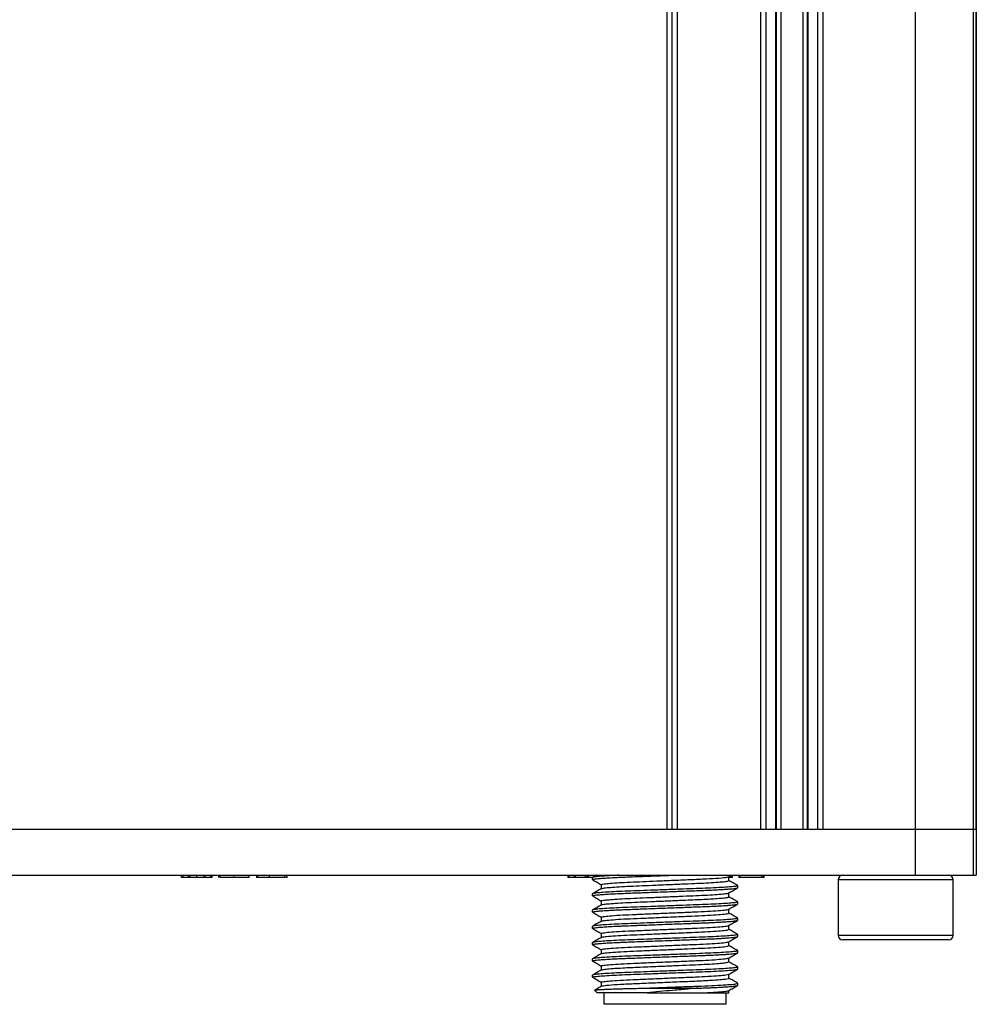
# Model space of a CAD drawing. Header units: millimetres. Extents: x 0 to 83, y -7.6 to 77.8.
# Tile 2 of 4: x 41.5 to 83, y -7.6 to 35.1. Entities that reach past the tile are written whole.
import ezdxf

# ---------------------------------------------------------------- set-up
doc = ezdxf.new("R2010")
doc.units = ezdxf.units.MM

msp = doc.modelspace()

# ---------------------------------------------------------------- linework, layer by layer
at = {"color": 7, "linetype": 'Continuous', "lineweight": 25}
for p, q in [((80.366, -2.004), (80.366, 72.2)), ((82.862, 72.2), (82.862, -2.004)), ((83, 72.2), (83, -2.004)), ((69.584, 0), (69.584, 70.2)), ((69.801, 0), (69.801, 70.2)), ((70.017, 70.2), (70.017, 0)), ((73.656, 0), (73.656, 70.2)), ((73.872, 70.2), (73.872, 0)), ((74.304, 0), (74.304, 70.2)), ((74.337, 0), (74.337, 70.2)), ((74.519, 70.2), (74.519, 0)), ((75.481, 70.2), (75.481, 0)), ((75.663, 70.2), (75.663, 0)), ((75.696, 70.2), (75.696, 0)), ((76.128, 0), (76.128, 70.2)), ((76.344, 70.2), (76.344, 0)), ((83, 0), (83, 70.2)), ((0, 0), (83, 0)), ((0, -2.004), (83, -2.004)), ((48.517, -2.104), (48.517, -2.004)), ((48.586, -2.104), (48.586, -2.004)), ((48.825, -2.104), (48.586, -2.104)), ((48.825, -2.104), (48.825, -2.004)), ((48.891, -2.104), (48.891, -2.004)), ((49.184, -2.104), (49.184, -2.004)), ((49.482, -2.004), (49.482, -2.104)), ((49.55, -2.104), (49.55, -2.004)), ((49.792, -2.104), (49.55, -2.104)), ((49.792, -2.104), (49.792, -2.004)), ((49.856, -2.104), (49.856, -2.004)), ((50.143, -2.104), (50.143, -2.004)), ((50.192, -2.104), (50.192, -2.004)), ((50.81, -2.104), (50.81, -2.004)), ((51.457, -2.104), (51.457, -2.004)), ((51.769, -2.004), (51.769, -2.104)), ((51.836, -2.104), (51.836, -2.004)), ((52.339, -2.104), (51.836, -2.104)), ((52.339, -2.104), (52.339, -2.004)), ((53.007, -2.104), (53.007, -2.004)), ((53.109, -2.104), (53.109, -2.004)), ((65.273, -2.004), (65.273, -2.104)), ((65.339, -2.104), (65.339, -2.004)), ((65.556, -2.104), (65.339, -2.104)), ((65.556, -2.104), (65.556, -2.004)), ((65.616, -2.104), (65.616, -2.004)), ((66.041, -2.104), (65.616, -2.104)), ((66.041, -2.104), (66.041, -2.004)), ((66.111, -2.104), (66.111, -2.004)), ((66.183, -2.104), (66.183, -2.004)), ((66.35, -2.104), (66.183, -2.104)), ((66.35, -2.191), (66.35, -2.103)), ((66.516, -2.004), (66.355, -2.097)), ((72.262, -2.066), (72.369, -2.004)), ((72.268, -2.235), (72.268, -2.062)), ((72.357, -2.104), (72.268, -2.104)), ((72.357, -2.104), (72.357, -2.011)), ((72.425, -2.104), (72.425, -2.004)), ((72.692, -2.004), (72.692, -2.104)), ((72.759, -2.104), (72.759, -2.004)), ((73.7, -2.104), (72.759, -2.104)), ((73.7, -2.104), (73.7, -2.004)), ((73.769, -2.104), (73.769, -2.004)), ((73.796, -2.104), (73.796, -2.004)), ((66.359, -2.197), (66.35, -2.191)), ((66.732, -2.411), (66.732, -2.584)), ((72.633, -2.449), (72.65, -2.456)), ((72.65, -2.544), (72.65, -2.456)), ((77, -2.204), (77, -4.604)), ((82, -2.204), (77, -2.204)), ((82, -4.604), (82, -2.204)), ((66.35, -2.897), (66.35, -2.808)), ((66.359, -2.902), (66.35, -2.897)), ((72.268, -2.941), (72.268, -2.768)), ((66.732, -3.117), (66.732, -3.29)), ((72.633, -3.155), (72.65, -3.161)), ((72.65, -3.249), (72.65, -3.161)), ((66.35, -3.602), (66.35, -3.514)), ((66.359, -3.608), (66.35, -3.602)), ((66.732, -3.822), (66.732, -3.996)), ((72.268, -3.646), (72.268, -3.473)), ((66.35, -4.308), (66.35, -4.219)), ((72.268, -4.352), (72.268, -4.179)), ((72.632, -3.86), (72.65, -3.867)), ((72.65, -3.955), (72.65, -3.867)), ((66.359, -4.313), (66.35, -4.308)), ((66.732, -4.528), (66.732, -4.701)), ((72.632, -4.566), (72.65, -4.572)), ((72.65, -4.66), (72.65, -4.572)), ((77, -4.604), (82, -4.604)), ((66.35, -5.013), (66.35, -4.925)), ((66.359, -5.019), (66.35, -5.013)), ((72.268, -5.057), (72.268, -4.884)), ((81.8, -4.804), (77.2, -4.804)), ((66.732, -5.234), (66.732, -5.407)), ((72.633, -5.272), (72.65, -5.278)), ((72.65, -5.366), (72.65, -5.278)), ((66.35, -5.719), (66.35, -5.631)), ((66.359, -5.725), (66.35, -5.719)), ((66.732, -5.939), (66.732, -6.112)), ((72.268, -5.763), (72.268, -5.59)), ((72.632, -5.977), (72.65, -5.983)), ((66.35, -6.424), (66.35, -6.336)), ((72.268, -6.468), (72.268, -6.295)), ((72.65, -6.072), (72.65, -5.983)), ((66.368, -6.431), (66.35, -6.424)), ((66.732, -6.645), (66.732, -6.818)), ((72.632, -6.683), (72.65, -6.689)), ((72.65, -6.777), (72.65, -6.689)), ((66.443, -6.993), (66.55, -7.1)), ((66.85, -7.6), (66.85, -7.1)), ((72.15, -7.6), (72.15, -7.1)), ((72.268, -7.1), (72.268, -7.001))]:
    msp.add_line(p, q, dxfattribs=at)
at = {"color": 7, "linetype": 'Continuous', "lineweight": 25, "flags": 128}
for points in [[(68.721, -7.1), (68.219, -7.1), (67.759, -7.1), (67.356, -7.1), (67.025, -7.1), (66.775, -7.1), (66.615, -7.1), (66.551, -7.1), (66.55, -7.1)], [(68.57, -6.9), (68.864, -6.9), (69.163, -6.9), (69.466, -6.9), (69.77, -6.9), (70.07, -6.9), (70.366, -6.9), (70.653, -6.9), (70.93, -6.9)], [(72.15, -7.6), (72.105, -7.6), (71.971, -7.6), (71.753, -7.6), (71.458, -7.6), (71.097, -7.6), (70.681, -7.6), (70.225, -7.6), (69.745, -7.6), (69.255, -7.6), (68.775, -7.6), (68.319, -7.6), (67.903, -7.6), (67.542, -7.6), (67.247, -7.6), (67.029, -7.6), (66.895, -7.6), (66.85, -7.6)]]:
    msp.add_lwpolyline(points, dxfattribs=at)
at = {"color": 7, "linetype": 'Continuous', "lineweight": 25}
for centre, start, end in [((77.2, -2.204), 90, 180), ((81.8, -2.204), 0, 90), ((77.2, -4.604), 180, 270), ((81.8, -4.604), 270, 360)]:
    msp.add_arc(centre, 0.2, start, end, dxfattribs=at)
for points, knots in [([(48.586, -2.104), (48.575, -2.104), (48.554, -2.104), (48.527, -2.104), (48.517, -2.104), (48.517, -2.104), (48.517, -2.104)], [0, 0, 0, 0, 0.281093, 0.558324, 0.779024, 1, 1, 1, 1]), ([(48.891, -2.104), (48.891, -2.104), (48.89, -2.104), (48.875, -2.104), (48.85, -2.104), (48.833, -2.104), (48.825, -2.104)], [0, 0, 0, 0, 0.28081, 0.559661, 0.779216, 1, 1, 1, 1]), ([(49.184, -2.104), (49.115, -2.104), (49.029, -2.104), (48.945, -2.104), (48.901, -2.104), (48.895, -2.104), (48.891, -2.104)], [0, 0, 0, 0, 0.498982, 0.624778, 0.750497, 1, 1, 1, 1]), ([(49.483, -2.104), (49.479, -2.104), (49.472, -2.104), (49.427, -2.104), (49.34, -2.104), (49.254, -2.104), (49.184, -2.104)], [0, 0, 0, 0, 0.249392, 0.375001, 0.500704, 1, 1, 1, 1]), ([(49.55, -2.104), (49.539, -2.104), (49.518, -2.104), (49.492, -2.104), (49.483, -2.104), (49.483, -2.104), (49.483, -2.104)], [0, 0, 0, 0, 0.307941, 0.611532, 0.853015, 1, 1, 1, 1]), ([(49.856, -2.104), (49.856, -2.104), (49.856, -2.104), (49.842, -2.104), (49.817, -2.104), (49.8, -2.104), (49.792, -2.104)], [0, 0, 0, 0, 0.212861, 0.517663, 0.758237, 1, 1, 1, 1]), ([(50.81, -2.104), (50.738, -2.104), (50.595, -2.104), (50.417, -2.104), (50.303, -2.104), (50.213, -2.104), (50.2, -2.104), (50.192, -2.104)], [0, 0, 0, 0, 0.251097, 0.501258, 0.626506, 0.751871, 1, 1, 1, 1]), ([(51.457, -2.104), (51.455, -2.104), (51.451, -2.104), (51.389, -2.104), (51.249, -2.104), (51.03, -2.104), (50.884, -2.104), (50.81, -2.104)], [0, 0, 0, 0, 0.125227, 0.25037, 0.498884, 0.749034, 1, 1, 1, 1]), ([(51.836, -2.104), (51.825, -2.104), (51.804, -2.104), (51.778, -2.104), (51.77, -2.104), (51.77, -2.104), (51.77, -2.104)], [0, 0, 0, 0, 0.308107, 0.612361, 0.854575, 1, 1, 1, 1]), ([(53.007, -2.104), (53.005, -2.104), (53.001, -2.104), (52.948, -2.104), (52.871, -2.104), (52.678, -2.104), (52.49, -2.104), (52.339, -2.104)], [0, 0, 0, 0, 0.125178, 0.250259, 0.375513, 0.500765, 1, 1, 1, 1]), ([(53.109, -2.104), (53.103, -2.104), (53.092, -2.104), (53.034, -2.104), (53.007, -2.104)], [0, 0, 0, 0, 0.540607, 1, 1, 1, 1]), ([(65.339, -2.104), (65.328, -2.104), (65.308, -2.104), (65.282, -2.104), (65.273, -2.104), (65.273, -2.104), (65.273, -2.104)], [0, 0, 0, 0, 0.307475, 0.611013, 0.851612, 1, 1, 1, 1]), ([(65.616, -2.104), (65.613, -2.104), (65.607, -2.104), (65.586, -2.104), (65.567, -2.104), (65.556, -2.104)], [0, 0, 0, 0, 0.280217, 0.560679, 1, 1, 1, 1]), ([(66.111, -2.104), (66.099, -2.104), (66.079, -2.104), (66.053, -2.104), (66.041, -2.104)], [0, 0, 0, 0, 0.559991, 1, 1, 1, 1]), ([(66.183, -2.104), (66.169, -2.104), (66.143, -2.104), (66.121, -2.104), (66.111, -2.104)], [0, 0, 0, 0, 0.559991, 1, 1, 1, 1]), ([(66.35, -2.191), (66.351, -2.189), (66.352, -2.186), (66.368, -2.179), (66.403, -2.17), (66.469, -2.16), (66.578, -2.148), (66.741, -2.134), (66.973, -2.118), (67.212, -2.105), (67.439, -2.093), (67.645, -2.084), (67.927, -2.073), (68.208, -2.063), (68.479, -2.053), (68.74, -2.043), (69.088, -2.03), (69.45, -2.016), (69.693, -2.007), (69.79, -2.004)], [0, 0, 0, 0, 0.028271, 0.065424, 0.111492, 0.16642, 0.230279, 0.302965, 0.38456, 0.475027, 0.511305, 0.561882, 0.62681, 0.704585, 0.741334, 0.792825, 0.860585, 0.944579, 1, 1, 1, 1]), ([(67.488, -2.004), (67.418, -2.007), (67.183, -2.017), (66.868, -2.036), (66.569, -2.06), (66.384, -2.082), (66.361, -2.096), (66.35, -2.103)], [0, 0, 0, 0, 0.0962508, 0.3243773, 0.5540247, 0.7806336, 1, 1, 1, 1]), ([(66.747, -2.411), (66.743, -2.409), (66.729, -2.398), (66.846, -2.378), (67.101, -2.351), (67.489, -2.324), (67.971, -2.299), (68.527, -2.277), (69.138, -2.25), (69.845, -2.22), (70.593, -2.189), (71.311, -2.158), (71.862, -2.123), (72.193, -2.091), (72.223, -2.073), (72.235, -2.066)], [0, 0, 0, 0, 0.026677, 0.099918, 0.174978, 0.249911, 0.32279, 0.394248, 0.468374, 0.543619, 0.642124, 0.737409, 0.836501, 0.936288, 1, 1, 1, 1]), ([(72.425, -2.104), (72.425, -2.104), (72.424, -2.104), (72.406, -2.104), (72.381, -2.104), (72.365, -2.104), (72.357, -2.104)], [0, 0, 0, 0, 0.2806799, 0.5589485, 0.7789845, 1, 1, 1, 1]), ([(72.759, -2.104), (72.749, -2.104), (72.727, -2.104), (72.702, -2.104), (72.693, -2.104), (72.693, -2.104), (72.693, -2.104)], [0, 0, 0, 0, 0.307368, 0.611122, 0.852189, 1, 1, 1, 1]), ([(73.769, -2.104), (73.768, -2.104), (73.767, -2.104), (73.749, -2.104), (73.724, -2.104), (73.708, -2.104), (73.7, -2.104)], [0, 0, 0, 0, 0.2810508, 0.5580184, 0.7786851, 1, 1, 1, 1]), ([(73.796, -2.104), (73.796, -2.104), (73.795, -2.104), (73.782, -2.104), (73.77, -2.104), (73.769, -2.104)], [0, 0, 0, 0, 0.459146, 0.913062, 1, 1, 1, 1]), ([(72.65, -2.456), (72.639, -2.462), (72.616, -2.476), (72.431, -2.499), (72.135, -2.522), (71.735, -2.545), (71.258, -2.567), (70.718, -2.586), (70.127, -2.609), (69.5, -2.632), (68.873, -2.655), (68.282, -2.678), (67.742, -2.697), (67.265, -2.719), (66.865, -2.742), (66.569, -2.765), (66.384, -2.788), (66.361, -2.802), (66.35, -2.808)], [0, 0, 0, 0, 0.0610351, 0.1240853, 0.187981, 0.2514534, 0.3132729, 0.3737229, 0.436252, 0.5, 0.563748, 0.6262771, 0.6867271, 0.7485466, 0.812019, 0.8759147, 0.9389649, 1, 1, 1, 1]), ([(66.35, -2.897), (66.351, -2.895), (66.352, -2.891), (66.368, -2.884), (66.403, -2.876), (66.469, -2.865), (66.578, -2.853), (66.741, -2.839), (66.973, -2.824), (67.212, -2.81), (67.439, -2.799), (67.645, -2.79), (67.927, -2.779), (68.208, -2.768), (68.479, -2.758), (68.74, -2.749), (69.088, -2.735), (69.483, -2.721), (69.872, -2.706), (70.206, -2.694), (70.482, -2.683), (70.739, -2.674), (70.989, -2.664), (71.23, -2.656), (71.476, -2.645), (71.709, -2.634), (71.934, -2.622), (72.122, -2.611), (72.284, -2.599), (72.417, -2.587), (72.52, -2.575), (72.594, -2.565), (72.641, -2.554), (72.647, -2.547), (72.65, -2.544)], [0, 0, 0, 0, 0.014964, 0.03463, 0.059014, 0.088088, 0.121889, 0.160363, 0.203552, 0.251436, 0.270639, 0.29741, 0.331777, 0.372944, 0.392396, 0.41965, 0.455516, 0.499975, 0.539323, 0.573507, 0.602472, 0.62646, 0.656468, 0.686503, 0.711383, 0.748528, 0.78037, 0.812215, 0.844061, 0.875904, 0.906533, 0.937427, 0.968581, 1, 1, 1, 1]), ([(66.356, -2.197), (66.419, -2.234), (66.545, -2.307), (66.67, -2.379), (66.732, -2.415)], [0, 0, 0, 0, 0.5084078, 1, 1, 1, 1]), ([(66.744, -2.581), (66.763, -2.574), (66.803, -2.559), (67.031, -2.534), (67.383, -2.507), (67.839, -2.482), (68.37, -2.46), (68.961, -2.434), (69.589, -2.408), (70.21, -2.381), (70.786, -2.357), (71.297, -2.334), (71.728, -2.308), (72.046, -2.282), (72.238, -2.257), (72.254, -2.242), (72.261, -2.235)], [0, 0, 0, 0, 0.063046, 0.136854, 0.210996, 0.283581, 0.353868, 0.42637, 0.500489, 0.57434, 0.646076, 0.716652, 0.789855, 0.864097, 0.937473, 1, 1, 1, 1]), ([(72.262, -2.771), (72.326, -2.734), (72.453, -2.66), (72.581, -2.587), (72.645, -2.55)], [0, 0, 0, 0, 0.499953, 1, 1, 1, 1]), ([(72.645, -2.45), (72.581, -2.413), (72.455, -2.34), (72.33, -2.267), (72.268, -2.232)], [0, 0, 0, 0, 0.50792, 1, 1, 1, 1]), ([(66.738, -2.581), (66.674, -2.618), (66.546, -2.692), (66.419, -2.766), (66.355, -2.803)], [0, 0, 0, 0, 0.499957, 1, 1, 1, 1]), ([(66.355, -2.902), (66.419, -2.939), (66.544, -3.012), (66.67, -3.085), (66.732, -3.12)], [0, 0, 0, 0, 0.5075294, 1, 1, 1, 1]), ([(66.742, -3.117), (66.738, -3.116), (66.717, -3.107), (66.812, -3.089), (67.034, -3.062), (67.4, -3.035), (67.863, -3.01), (68.405, -2.987), (69.006, -2.962), (69.643, -2.935), (70.268, -2.908), (70.845, -2.884), (71.354, -2.861), (71.779, -2.834), (72.079, -2.807), (72.237, -2.786), (72.244, -2.775), (72.246, -2.771)], [0, 0, 0, 0, 0.012603, 0.085112, 0.159819, 0.234814, 0.308143, 0.379277, 0.452802, 0.527846, 0.602448, 0.674714, 0.746397, 0.820701, 0.895813, 0.969762, 1, 1, 1, 1]), ([(66.739, -3.287), (66.765, -3.279), (66.816, -3.263), (67.066, -3.236), (67.432, -3.21), (67.897, -3.185), (68.437, -3.162), (69.033, -3.137), (69.663, -3.11), (70.377, -3.079), (71.128, -3.049), (71.723, -3.015), (72.075, -2.984), (72.247, -2.96), (72.254, -2.946), (72.257, -2.941)], [0, 0, 0, 0, 0.070559, 0.144556, 0.218661, 0.290998, 0.361365, 0.434198, 0.508436, 0.582182, 0.688384, 0.797428, 0.871718, 0.944922, 1, 1, 1, 1]), ([(72.645, -3.155), (72.581, -3.118), (72.455, -3.046), (72.33, -2.973), (72.268, -2.937)], [0, 0, 0, 0, 0.508006, 1, 1, 1, 1]), ([(72.65, -3.161), (72.639, -3.168), (72.616, -3.181), (72.431, -3.204), (72.135, -3.228), (71.735, -3.251), (71.258, -3.272), (70.718, -3.292), (70.127, -3.314), (69.5, -3.338), (68.873, -3.361), (68.282, -3.383), (67.742, -3.403), (67.265, -3.424), (66.865, -3.447), (66.569, -3.471), (66.384, -3.494), (66.361, -3.507), (66.35, -3.514)], [0, 0, 0, 0, 0.061035, 0.124085, 0.187981, 0.251453, 0.313273, 0.373723, 0.436252, 0.5, 0.563748, 0.626277, 0.686727, 0.748547, 0.812019, 0.875915, 0.938965, 1, 1, 1, 1]), ([(66.35, -3.602), (66.351, -3.6), (66.352, -3.597), (66.368, -3.59), (66.403, -3.581), (66.469, -3.571), (66.578, -3.559), (66.741, -3.545), (66.973, -3.529), (67.212, -3.516), (67.439, -3.505), (67.645, -3.496), (67.927, -3.484), (68.208, -3.474), (68.479, -3.464), (68.74, -3.454), (69.088, -3.441), (69.483, -3.426), (69.872, -3.412), (70.206, -3.399), (70.482, -3.389), (70.739, -3.379), (70.989, -3.37), (71.23, -3.361), (71.476, -3.351), (71.709, -3.34), (71.934, -3.328), (72.122, -3.316), (72.284, -3.304), (72.417, -3.293), (72.52, -3.281), (72.594, -3.27), (72.641, -3.259), (72.647, -3.253), (72.65, -3.249)], [0, 0, 0, 0, 0.014964, 0.03463, 0.059014, 0.088088, 0.121889, 0.160363, 0.203552, 0.251436, 0.270639, 0.29741, 0.331777, 0.372944, 0.392396, 0.41965, 0.455516, 0.499975, 0.539323, 0.573507, 0.602472, 0.62646, 0.656468, 0.686503, 0.711383, 0.748528, 0.78037, 0.812215, 0.844061, 0.875904, 0.906533, 0.937427, 0.968581, 1, 1, 1, 1]), ([(66.738, -3.286), (66.674, -3.323), (66.547, -3.397), (66.419, -3.471), (66.356, -3.508)], [0, 0, 0, 0, 0.499953, 1, 1, 1, 1]), ([(72.262, -3.477), (72.326, -3.44), (72.453, -3.366), (72.581, -3.292), (72.645, -3.255)], [0, 0, 0, 0, 0.499953, 1, 1, 1, 1]), ([(66.356, -3.608), (66.419, -3.645), (66.545, -3.718), (66.67, -3.79), (66.732, -3.826)], [0, 0, 0, 0, 0.508415, 1, 1, 1, 1]), ([(66.749, -3.823), (66.744, -3.82), (66.722, -3.809), (66.86, -3.787), (67.165, -3.756), (67.635, -3.726), (68.214, -3.701), (68.876, -3.673), (69.589, -3.642), (70.293, -3.612), (70.938, -3.586), (71.494, -3.559), (71.923, -3.528), (72.193, -3.5), (72.231, -3.484), (72.248, -3.477)], [0, 0, 0, 0, 0.0233203, 0.1057008, 0.1901794, 0.2739813, 0.3546301, 0.4365965, 0.5209697, 0.604995, 0.6860057, 0.7675258, 0.8517552, 0.9359665, 1, 1, 1, 1]), ([(66.758, -3.992), (66.76, -3.988), (66.765, -3.976), (66.956, -3.952), (67.32, -3.922), (67.827, -3.893), (68.43, -3.868), (69.106, -3.839), (69.815, -3.809), (70.496, -3.78), (71.11, -3.755), (71.628, -3.727), (72.013, -3.697), (72.238, -3.669), (72.25, -3.653), (72.255, -3.646)], [0, 0, 0, 0, 0.033187, 0.115682, 0.199234, 0.281149, 0.360416, 0.442482, 0.526046, 0.608411, 0.687753, 0.769323, 0.852824, 0.935571, 1, 1, 1, 1]), ([(72.644, -3.861), (72.581, -3.824), (72.455, -3.751), (72.33, -3.679), (72.268, -3.643)], [0, 0, 0, 0, 0.508408, 1, 1, 1, 1]), ([(72.65, -3.867), (72.639, -3.873), (72.616, -3.887), (72.431, -3.91), (72.135, -3.933), (71.735, -3.956), (71.258, -3.978), (70.718, -3.997), (70.127, -4.02), (69.5, -4.043), (68.873, -4.066), (68.282, -4.089), (67.742, -4.108), (67.265, -4.13), (66.865, -4.153), (66.569, -4.176), (66.384, -4.199), (66.361, -4.213), (66.35, -4.219)], [0, 0, 0, 0, 0.0610351, 0.1240853, 0.187981, 0.2514534, 0.3132729, 0.3737229, 0.436252, 0.5, 0.563748, 0.6262771, 0.6867271, 0.7485466, 0.812019, 0.8759147, 0.9389649, 1, 1, 1, 1]), ([(66.35, -4.308), (66.351, -4.306), (66.352, -4.302), (66.368, -4.295), (66.403, -4.287), (66.469, -4.277), (66.578, -4.264), (66.741, -4.251), (66.973, -4.235), (67.212, -4.221), (67.439, -4.21), (67.645, -4.201), (67.927, -4.19), (68.208, -4.179), (68.479, -4.169), (68.74, -4.16), (69.088, -4.147), (69.483, -4.132), (69.872, -4.117), (70.206, -4.105), (70.482, -4.095), (70.739, -4.085), (70.989, -4.076), (71.23, -4.067), (71.476, -4.056), (71.709, -4.045), (71.934, -4.033), (72.122, -4.022), (72.284, -4.01), (72.417, -3.998), (72.52, -3.987), (72.594, -3.976), (72.641, -3.965), (72.647, -3.958), (72.65, -3.955)], [0, 0, 0, 0, 0.014964, 0.03463, 0.059014, 0.088088, 0.121889, 0.160363, 0.203552, 0.251436, 0.270639, 0.29741, 0.331777, 0.372944, 0.392396, 0.41965, 0.455516, 0.499975, 0.539323, 0.573507, 0.602472, 0.62646, 0.656468, 0.686503, 0.711383, 0.748528, 0.78037, 0.812215, 0.844061, 0.875904, 0.906533, 0.937427, 0.968581, 1, 1, 1, 1]), ([(66.738, -3.992), (66.674, -4.029), (66.547, -4.103), (66.419, -4.176), (66.356, -4.213)], [0, 0, 0, 0, 0.4999515, 1, 1, 1, 1]), ([(66.732, -4.528), (66.732, -4.528), (66.703, -4.519), (66.805, -4.501), (67.052, -4.471), (67.483, -4.441), (68.032, -4.413), (68.673, -4.387), (69.375, -4.357), (70.089, -4.327), (70.755, -4.299), (71.339, -4.273), (71.816, -4.243), (72.125, -4.213), (72.268, -4.193), (72.257, -4.183), (72.256, -4.182)], [0, 0, 0, 0, 0.000273, 0.081513, 0.16562, 0.249885, 0.33157, 0.412384, 0.49629, 0.580682, 0.662799, 0.7433, 0.826966, 0.911448, 0.993965, 1, 1, 1, 1]), ([(72.262, -4.182), (72.326, -4.145), (72.453, -4.072), (72.581, -3.998), (72.645, -3.961)], [0, 0, 0, 0, 0.499953, 1, 1, 1, 1]), ([(72.65, -4.572), (72.639, -4.579), (72.616, -4.593), (72.431, -4.615), (72.135, -4.639), (71.735, -4.662), (71.258, -4.683), (70.718, -4.703), (70.127, -4.725), (69.5, -4.749), (68.873, -4.772), (68.282, -4.794), (67.742, -4.814), (67.265, -4.835), (66.865, -4.858), (66.569, -4.882), (66.384, -4.905), (66.361, -4.918), (66.35, -4.925)], [0, 0, 0, 0, 0.061035, 0.124085, 0.187981, 0.251453, 0.313273, 0.373723, 0.436252, 0.5, 0.563748, 0.626277, 0.686727, 0.748547, 0.812019, 0.875915, 0.938965, 1, 1, 1, 1]), ([(66.35, -5.013), (66.351, -5.012), (66.352, -5.008), (66.368, -5.001), (66.403, -4.992), (66.469, -4.982), (66.578, -4.97), (66.741, -4.956), (66.973, -4.94), (67.212, -4.927), (67.439, -4.916), (67.645, -4.907), (67.927, -4.895), (68.208, -4.885), (68.479, -4.875), (68.74, -4.865), (69.088, -4.852), (69.483, -4.837), (69.872, -4.823), (70.206, -4.811), (70.482, -4.8), (70.739, -4.791), (70.989, -4.781), (71.23, -4.772), (71.476, -4.762), (71.709, -4.751), (71.934, -4.739), (72.122, -4.727), (72.284, -4.715), (72.417, -4.704), (72.52, -4.692), (72.594, -4.681), (72.641, -4.671), (72.647, -4.664), (72.65, -4.66)], [0, 0, 0, 0, 0.014964, 0.03463, 0.059014, 0.088088, 0.121889, 0.160363, 0.203552, 0.251436, 0.270639, 0.29741, 0.331777, 0.372944, 0.392396, 0.41965, 0.455516, 0.499975, 0.539323, 0.573507, 0.602472, 0.62646, 0.656468, 0.686503, 0.711383, 0.748528, 0.78037, 0.812215, 0.844061, 0.875904, 0.906533, 0.937427, 0.968581, 1, 1, 1, 1]), ([(66.355, -4.313), (66.419, -4.35), (66.544, -4.423), (66.67, -4.496), (66.732, -4.531)], [0, 0, 0, 0, 0.50745, 1, 1, 1, 1]), ([(66.758, -4.697), (66.759, -4.694), (66.764, -4.682), (66.954, -4.658), (67.316, -4.628), (67.823, -4.599), (68.426, -4.574), (69.101, -4.545), (69.81, -4.515), (70.492, -4.486), (71.106, -4.461), (71.625, -4.432), (72.011, -4.402), (72.237, -4.375), (72.25, -4.359), (72.255, -4.352)], [0, 0, 0, 0, 0.033273, 0.115748, 0.1993, 0.281234, 0.360497, 0.442541, 0.526102, 0.608483, 0.687831, 0.769376, 0.85287, 0.93563, 1, 1, 1, 1]), ([(72.262, -4.888), (72.326, -4.851), (72.453, -4.777), (72.581, -4.703), (72.645, -4.667)], [0, 0, 0, 0, 0.499954, 1, 1, 1, 1]), ([(72.645, -4.566), (72.581, -4.529), (72.455, -4.457), (72.33, -4.384), (72.268, -4.348)], [0, 0, 0, 0, 0.508323, 1, 1, 1, 1]), ([(66.738, -4.698), (66.674, -4.735), (66.547, -4.808), (66.419, -4.882), (66.355, -4.919)], [0, 0, 0, 0, 0.499956, 1, 1, 1, 1]), ([(66.356, -5.019), (66.419, -5.056), (66.545, -5.129), (66.67, -5.201), (66.732, -5.237)], [0, 0, 0, 0, 0.508428, 1, 1, 1, 1]), ([(66.749, -5.234), (66.75, -5.228), (66.754, -5.213), (66.963, -5.186), (67.34, -5.155), (67.858, -5.126), (68.475, -5.101), (69.162, -5.072), (69.88, -5.041), (70.564, -5.012), (71.175, -4.987), (71.688, -4.958), (72.051, -4.927), (72.239, -4.903), (72.242, -4.891), (72.242, -4.888)], [0, 0, 0, 0, 0.057395, 0.140871, 0.225336, 0.308006, 0.388198, 0.471379, 0.555874, 0.638892, 0.719055, 0.801906, 0.886391, 0.969722, 1, 1, 1, 1]), ([(66.758, -5.403), (66.759, -5.4), (66.763, -5.387), (66.952, -5.363), (67.313, -5.333), (67.819, -5.305), (68.421, -5.28), (69.096, -5.251), (69.805, -5.221), (70.487, -5.192), (71.102, -5.166), (71.622, -5.138), (72.009, -5.108), (72.237, -5.08), (72.25, -5.064), (72.256, -5.057)], [0, 0, 0, 0, 0.03259, 0.114962, 0.198428, 0.280297, 0.359476, 0.441414, 0.524886, 0.607198, 0.686472, 0.767909, 0.851311, 0.933999, 1, 1, 1, 1]), ([(72.645, -5.272), (72.581, -5.235), (72.456, -5.162), (72.33, -5.09), (72.268, -5.054)], [0, 0, 0, 0, 0.507481, 1, 1, 1, 1]), ([(72.65, -5.278), (72.639, -5.284), (72.616, -5.298), (72.431, -5.321), (72.135, -5.344), (71.735, -5.368), (71.258, -5.389), (70.718, -5.409), (70.127, -5.431), (69.5, -5.454), (68.873, -5.478), (68.282, -5.5), (67.742, -5.519), (67.265, -5.541), (66.865, -5.564), (66.569, -5.587), (66.384, -5.61), (66.361, -5.624), (66.35, -5.631)], [0, 0, 0, 0, 0.061035, 0.124085, 0.187981, 0.251453, 0.313273, 0.373723, 0.436252, 0.5, 0.563748, 0.626277, 0.686727, 0.748547, 0.812019, 0.875915, 0.938965, 1, 1, 1, 1]), ([(66.35, -5.719), (66.351, -5.717), (66.352, -5.713), (66.368, -5.707), (66.403, -5.698), (66.469, -5.688), (66.578, -5.676), (66.741, -5.662), (66.973, -5.646), (67.212, -5.632), (67.439, -5.621), (67.645, -5.612), (67.927, -5.601), (68.208, -5.591), (68.479, -5.581), (68.74, -5.571), (69.088, -5.558), (69.483, -5.543), (69.872, -5.528), (70.206, -5.516), (70.482, -5.506), (70.739, -5.496), (70.989, -5.487), (71.23, -5.478), (71.476, -5.467), (71.709, -5.456), (71.934, -5.444), (72.122, -5.433), (72.284, -5.421), (72.417, -5.409), (72.52, -5.398), (72.594, -5.387), (72.641, -5.376), (72.647, -5.369), (72.65, -5.366)], [0, 0, 0, 0, 0.014964, 0.03463, 0.059014, 0.088088, 0.121889, 0.160363, 0.203552, 0.251436, 0.270639, 0.29741, 0.331777, 0.372944, 0.392396, 0.41965, 0.455516, 0.499975, 0.539323, 0.573507, 0.602472, 0.62646, 0.656468, 0.686503, 0.711383, 0.748528, 0.78037, 0.812215, 0.844061, 0.875904, 0.906533, 0.937427, 0.968581, 1, 1, 1, 1]), ([(66.738, -5.403), (66.674, -5.44), (66.547, -5.514), (66.419, -5.588), (66.355, -5.625)], [0, 0, 0, 0, 0.499954, 1, 1, 1, 1]), ([(72.262, -5.593), (72.326, -5.557), (72.453, -5.483), (72.581, -5.409), (72.645, -5.372)], [0, 0, 0, 0, 0.499953, 1, 1, 1, 1]), ([(66.355, -5.725), (66.419, -5.761), (66.544, -5.834), (66.67, -5.907), (66.732, -5.943)], [0, 0, 0, 0, 0.507526, 1, 1, 1, 1]), ([(66.752, -5.939), (66.747, -5.936), (66.73, -5.923), (66.884, -5.9), (67.21, -5.87), (67.693, -5.84), (68.283, -5.814), (68.953, -5.786), (69.668, -5.756), (70.367, -5.726), (71.003, -5.7), (71.548, -5.672), (71.96, -5.642), (72.206, -5.615), (72.233, -5.6), (72.243, -5.594)], [0, 0, 0, 0, 0.032111, 0.114859, 0.199413, 0.282984, 0.363408, 0.445772, 0.530256, 0.614086, 0.694767, 0.776715, 0.861091, 0.945142, 1, 1, 1, 1]), ([(66.754, -6.108), (66.757, -6.105), (66.765, -6.094), (66.923, -6.073), (67.221, -6.046), (67.706, -6.015), (68.41, -5.986), (69.224, -5.951), (69.956, -5.92), (70.553, -5.894), (71.093, -5.872), (71.561, -5.847), (71.927, -5.821), (72.21, -5.791), (72.237, -5.773), (72.251, -5.763)], [0, 0, 0, 0, 0.031579, 0.104832, 0.179206, 0.252794, 0.358891, 0.468532, 0.542865, 0.615824, 0.686286, 0.75866, 0.832836, 0.906939, 1, 1, 1, 1]), ([(72.644, -5.977), (72.581, -5.94), (72.455, -5.868), (72.33, -5.795), (72.268, -5.759)], [0, 0, 0, 0, 0.508377, 1, 1, 1, 1]), ([(72.65, -5.983), (72.639, -5.99), (72.616, -6.004), (72.431, -6.026), (72.135, -6.05), (71.735, -6.073), (71.258, -6.095), (70.718, -6.114), (70.127, -6.136), (69.5, -6.16), (68.873, -6.183), (68.282, -6.205), (67.742, -6.225), (67.265, -6.246), (66.865, -6.269), (66.569, -6.293), (66.384, -6.316), (66.361, -6.329), (66.35, -6.336)], [0, 0, 0, 0, 0.061035, 0.124085, 0.187981, 0.251453, 0.313273, 0.373723, 0.436252, 0.5, 0.563748, 0.626277, 0.686727, 0.748547, 0.812019, 0.875915, 0.938965, 1, 1, 1, 1]), ([(66.35, -6.424), (66.361, -6.418), (66.384, -6.404), (66.569, -6.381), (66.865, -6.358), (67.265, -6.335), (67.742, -6.313), (68.282, -6.294), (68.873, -6.271), (69.5, -6.248), (70.127, -6.225), (70.718, -6.202), (71.258, -6.183), (71.735, -6.161), (72.135, -6.138), (72.431, -6.115), (72.616, -6.092), (72.639, -6.078), (72.65, -6.072)], [0, 0, 0, 0, 0.061035, 0.124085, 0.187981, 0.251453, 0.313273, 0.373723, 0.436252, 0.5, 0.563748, 0.626277, 0.686727, 0.748547, 0.812019, 0.875915, 0.938965, 1, 1, 1, 1]), ([(66.738, -6.109), (66.674, -6.146), (66.547, -6.219), (66.419, -6.293), (66.356, -6.33)], [0, 0, 0, 0, 0.499952, 1, 1, 1, 1]), ([(66.741, -6.645), (66.738, -6.644), (66.71, -6.634), (66.823, -6.615), (67.092, -6.584), (67.538, -6.554), (68.098, -6.527), (68.747, -6.501), (69.454, -6.47), (70.165, -6.44), (70.823, -6.413), (71.398, -6.386), (71.854, -6.356), (72.168, -6.326), (72.23, -6.308), (72.26, -6.299)], [0, 0, 0, 0, 0.009238, 0.090838, 0.175025, 0.259062, 0.340243, 0.421379, 0.505399, 0.589599, 0.671241, 0.751959, 0.835775, 0.9201, 1, 1, 1, 1]), ([(72.262, -6.299), (72.326, -6.262), (72.453, -6.188), (72.581, -6.114), (72.645, -6.078)], [0, 0, 0, 0, 0.499954, 1, 1, 1, 1]), ([(66.356, -6.43), (66.419, -6.467), (66.547, -6.541), (66.674, -6.615), (66.738, -6.652)], [0, 0, 0, 0, 0.5000488, 1, 1, 1, 1]), ([(66.738, -6.814), (66.674, -6.851), (66.576, -6.908), (66.477, -6.965), (66.442, -6.985)], [0, 0, 0, 0, 0.647002, 1, 1, 1, 1]), ([(66.764, -6.814), (66.776, -6.807), (66.808, -6.789), (67.136, -6.757), (67.678, -6.722), (68.385, -6.692), (69.19, -6.658), (70.061, -6.621), (70.909, -6.586), (71.552, -6.554), (71.969, -6.523), (72.183, -6.497), (72.292, -6.479), (72.258, -6.47), (72.252, -6.468)], [0, 0, 0, 0, 0.064418, 0.163121, 0.261169, 0.355422, 0.452725, 0.551673, 0.659357, 0.767031, 0.841345, 0.915359, 0.987226, 1, 1, 1, 1]), ([(68.57, -6.9), (68.812, -6.891), (69.298, -6.873), (70.049, -6.845), (70.755, -6.818), (71.389, -6.795), (71.929, -6.769), (72.339, -6.741), (72.602, -6.713), (72.634, -6.697), (72.65, -6.689)], [0, 0, 0, 0, 0.126415, 0.253777, 0.378556, 0.499301, 0.623986, 0.75133, 0.877799, 1, 1, 1, 1]), ([(70.93, -6.9), (71.002, -6.897), (71.146, -6.892), (71.351, -6.883), (71.505, -6.877), (71.643, -6.871), (71.765, -6.864), (71.915, -6.856), (72.072, -6.847), (72.226, -6.836), (72.358, -6.826), (72.459, -6.816), (72.533, -6.807), (72.598, -6.798), (72.642, -6.787), (72.648, -6.78), (72.65, -6.777)], [0, 0, 0, 0, 0.071011, 0.142021, 0.21303, 0.240517, 0.301168, 0.36007, 0.433705, 0.522114, 0.604948, 0.681184, 0.750944, 0.814097, 0.920221, 1, 1, 1, 1]), ([(72.262, -7.005), (72.326, -6.968), (72.453, -6.894), (72.581, -6.82), (72.644, -6.783)], [0, 0, 0, 0, 0.499953, 1, 1, 1, 1]), ([(72.644, -6.683), (72.581, -6.646), (72.455, -6.573), (72.33, -6.501), (72.268, -6.465)], [0, 0, 0, 0, 0.508454, 1, 1, 1, 1]), ([(66.443, -6.986), (66.443, -6.986), (66.44, -6.983), (66.468, -6.979), (66.51, -6.973), (66.549, -6.97), (66.591, -6.966), (66.667, -6.961), (66.787, -6.954), (66.959, -6.946), (67.136, -6.939), (67.274, -6.934), (67.364, -6.931), (67.444, -6.928), (67.569, -6.925), (67.752, -6.92), (68.071, -6.912), (68.355, -6.905), (68.57, -6.9)], [0, 0, 0, 0, 0.005669, 0.102975, 0.147826, 0.189923, 0.229129, 0.265354, 0.371496, 0.460048, 0.530418, 0.607568, 0.623974, 0.632581, 0.695826, 0.756938, 0.815824, 1, 1, 1, 1]), ([(70.93, -6.9), (70.929, -6.9), (70.923, -6.9), (70.903, -6.902), (70.759, -6.914), (70.515, -6.936), (70.166, -6.966), (69.759, -7.003), (69.262, -7.048), (68.902, -7.083), (68.721, -7.1)], [0, 0, 0, 0, 0.000854, 0.008223, 0.0293, 0.206857, 0.345185, 0.500088, 0.749054, 1, 1, 1, 1]), ([(68.721, -7.1), (68.942, -7.1), (69.384, -7.1), (70.05, -7.1), (70.683, -7.1), (71.036, -7.1), (71.213, -7.1)], [0, 0, 0, 0, 0.249156, 0.499456, 0.749539, 1, 1, 1, 1]), ([(71.213, -7.1), (71.388, -7.09), (71.741, -7.071), (72.079, -7.041), (72.25, -7.018), (72.246, -7.007), (72.245, -7.005)], [0, 0, 0, 0, 0.305884, 0.61668, 0.922123, 1, 1, 1, 1]), ([(71.213, -7.1), (71.276, -7.1), (71.417, -7.1), (71.622, -7.1), (71.865, -7.1), (72.035, -7.1), (72.135, -7.1), (72.178, -7.1), (72.214, -7.1), (72.246, -7.1), (72.268, -7.1), (72.265, -7.1), (72.264, -7.1)], [0, 0, 0, 0, 0.099559, 0.218844, 0.357891, 0.581959, 0.65969, 0.714619, 0.767647, 0.84545, 0.947002, 1, 1, 1, 1])]:
    msp.add_open_spline(points, degree=3, knots=knots, dxfattribs=at)

doc.saveas('drawing.dxf')
